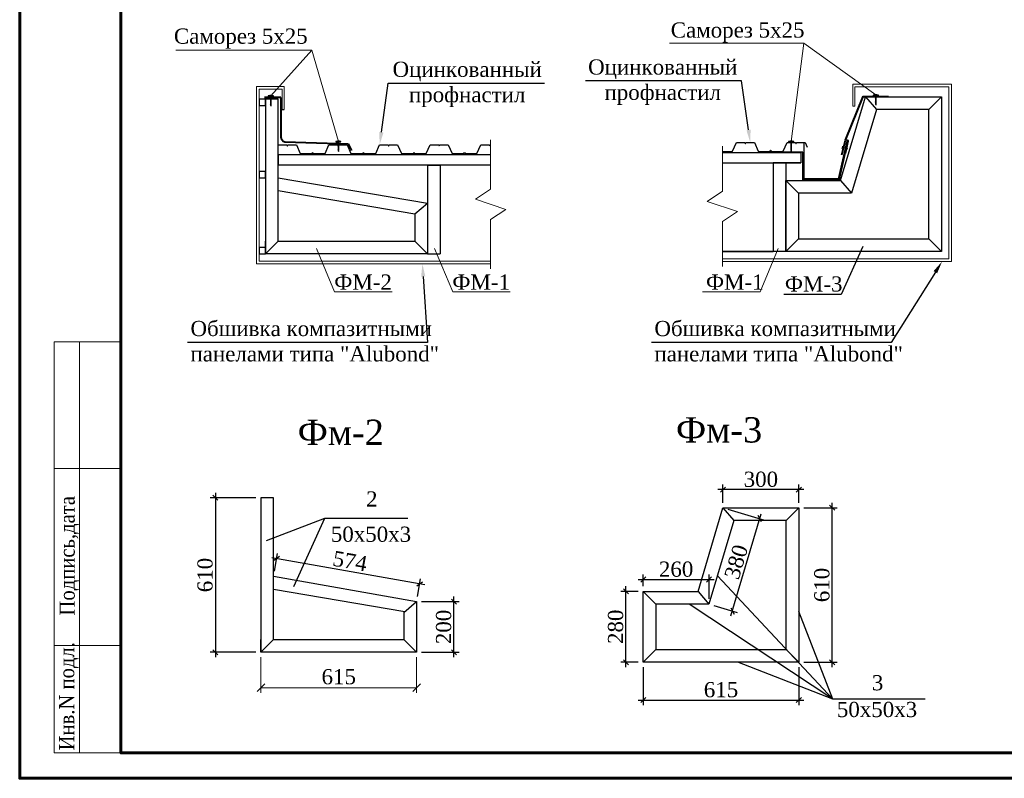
# Model space of a CAD drawing. Header units: millimetres. Extents: x 2063114 to 14983986, y -126020516 to 213791.
# Tile 15 of 256: x 2320392 to 2339845, y -1789001 to -1774023. Entities that reach past the tile are written whole.
import ezdxf
from ezdxf import colors
from ezdxf.entities.mleader import LeaderData, LeaderLine
from ezdxf.math import Vec2, Vec3

# ---------------------------------------------------------------- set-up
doc = ezdxf.new("R2010")
doc.units = ezdxf.units.MM
doc.linetypes.add('CENTER', pattern=[2, 1.25, -0.25, 0.25, -0.25])
doc.linetypes.add('{ Cable   Tele }', pattern=[0])
doc.layers.get('Defpoints').update_dxf_attribs({"color": 6, "lineweight": 35})
doc.layers.add('_print', color=6, linetype='Continuous', lineweight=60, plot=False)
for name, color, linetype, lineweight in [('Alukobond', 7, 'Continuous', 40), ('TEXT', 7, 'Continuous', 30), ('ugulok', 102, 'Continuous', 40), ('Wall', 16, 'Continuous', 40), ('план', 7, 'Continuous', 20), ('Стена', 7, 'Continuous', 35)]:
    doc.layers.add(name, color=color, linetype=linetype, lineweight=lineweight)
doc.layers.add('line', color=7, linetype='Continuous')
doc.styles.add('--Times New Roman', font='times.ttf')
doc.styles.get("Standard").update_dxf_attribs({"font": 'arial.ttf'})
doc.styles.add('standart QQL', font='times.ttf', dxfattribs={"height": 300})
doc.styles.add('Times New Roman', font='times.ttf')
doc.dimstyles.new('Copy(2) of STANDARD', dxfattribs={"dimtxt": 250, "dimasz": 100, "dimexe": 100, "dimexo": 100, "dimgap": 50, "dimtad": 1, "dimdec": 4, "dimlfac": 0.5, "dimdsep": 46, "dimlunit": 6, "dimtxsty": 'Standard', "dimblk1": 'OBLIQUE', "dimblk2": 'OBLIQUE', "dimsah": 1, "dimcen": 250, "dimdle": 100, "dimadec": 0, "dimazin": 0, "dimtfac": 1, "dimtdec": 4, "dimtmove": 0, "dimatfit": 3, "dimldrblk": 'OBLIQUE', "dimfxl": 1, "dimtolj": 1, "dimtzin": 0, "dimarcsym": 0})
doc.dimstyles.new('Миржалол20', dxfattribs={"dimtxt": 300, "dimasz": 150, "dimexe": 100, "dimexo": 100, "dimgap": 63, "dimtad": 1, "dimdec": 0, "dimlfac": 0.2, "dimtxsty": 'Times New Roman', "dimblk": 'OBLIQUE', "dimcen": 100, "dimclrd": 256, "dimclre": 256, "dimclrt": 256, "dimadec": 0, "dimazin": 0, "dimtfac": 1, "dimtdec": 0, "dimtmove": 1, "dimatfit": 3, "dimfxl": 800, "dimfxlon": 1, "dimlwd": 13, "dimlwe": 13, "dimarcsym": 0})

# ---------------------------------------------------------------- blocks, each defined once
blk = doc.blocks.new('A$C55174EB8')
at = {"layer": 'Wall', "color": 7, "linetype": 'Continuous', "lineweight": 20}
for p, q in [((-1319, -46), (-1319, 8074)), ((-1319, 8074), (-19, 8074)), ((-819, 8074), (-819, -46)), ((-19, 8074), (-19, -46)), ((-1319, 5574), (-19, 5574)), ((-1319, 2074), (-19, 2074)), ((-1319, -46), (-19, -46))]:
    blk.add_line(p, q, dxfattribs=at)
at = {"layer": 'TEXT', "color": 7, "linetype": 'Continuous', "lineweight": 20, "style": 'standart QQL', "width": 0.9}
for s, p in [('Подпись,дата', (-911, 2668)), ('Инв.N подл.', (-920, 4))]:
    blk.add_text(s, height=300, rotation=90, dxfattribs=at).set_placement(p)
blk = doc.blocks.new('_Oblique')
at = {"color": 0, "linetype": 'ByBlock', "lineweight": -2}
blk.add_line((-0.5, -0.5), (0.5, 0.5), dxfattribs=at)
blk = doc.blocks.new('*D1338')
at = {"color": 0, "lineweight": -2, "ltscale": 300, "transparency": 16777216}
for p, q in [((2325059, -1783462), (2324158, -1783462)), ((2324258, -1783362), (2324258, -1786613)), ((2325059, -1786513), (2324158, -1786513))]:
    blk.add_line(p, q, dxfattribs=at)
at = {"layer": 'Defpoints', "color": 0, "lineweight": 30, "ltscale": 300, "transparency": 16777216}
for p in [(2325159, -1783462), (2324258, -1786513), (2325159, -1786513)]:
    blk.add_point(p, dxfattribs=at)
at = {"color": 0, "lineweight": -2, "ltscale": 300, "transparency": 16777216, "xscale": 100, "yscale": 100, "zscale": 100}
for p, rotation in [((2324258, -1783462), 90), ((2324258, -1786513), 270)]:
    blk.add_blockref('_Oblique', p, dxfattribs=dict(at, rotation=rotation))
at = {"ltscale": 300, "transparency": 16777216, "insert": (2324055, -1784988), "char_height": 300, "attachment_point": 5, "rotation": 90, "style": 'Times New Roman'}
blk.add_mtext('\\A1;610', dxfattribs=at)
blk = doc.blocks.new('*D1339')
at = {"color": 0, "lineweight": -2, "ltscale": 300, "transparency": 16777216}
for p, q in [((2328972, -1786613), (2328972, -1785413)), ((2328334, -1785513), (2329072, -1785513)), ((2328334, -1786513), (2329072, -1786513))]:
    blk.add_line(p, q, dxfattribs=at)
at = {"layer": 'Defpoints', "color": 0, "lineweight": 30, "ltscale": 300, "transparency": 16777216}
for p in [(2328234, -1785513), (2328972, -1785513), (2328234, -1786513)]:
    blk.add_point(p, dxfattribs=at)
at = {"color": 0, "lineweight": -2, "ltscale": 300, "transparency": 16777216, "xscale": 100, "yscale": 100, "zscale": 100}
for p, rotation in [((2328972, -1785513), 90), ((2328972, -1786513), 270)]:
    blk.add_blockref('_Oblique', p, dxfattribs=dict(at, rotation=rotation))
at = {"ltscale": 300, "transparency": 16777216, "insert": (2328769, -1786013), "char_height": 300, "attachment_point": 5, "rotation": 90, "style": 'Times New Roman'}
blk.add_mtext('\\A1;200', dxfattribs=at)
blk = doc.blocks.new('*D1340')
at = {"color": 0, "lineweight": -2, "ltscale": 300, "transparency": 16777216}
for p, q in [((2328394, -1785181), (2325372, -1784646)), ((2325426, -1784914), (2325488, -1784565)), ((2328251, -1785415), (2328313, -1785065))]:
    blk.add_line(p, q, dxfattribs=at)
at = {"layer": 'Defpoints', "color": 0, "lineweight": 30, "ltscale": 300, "transparency": 16777216}
for p in [(2325470, -1784663), (2325409, -1785013), (2328234, -1785513)]:
    blk.add_point(p, dxfattribs=at)
at = {"color": 0, "lineweight": -2, "ltscale": 300, "transparency": 16777216, "xscale": 100, "yscale": 100, "zscale": 100}
for p, rotation in [((2325470, -1784663), 169.9492430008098), ((2328295, -1785164), 349.9492430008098)]:
    blk.add_blockref('_Oblique', p, dxfattribs=dict(at, rotation=rotation))
at = {"ltscale": 300, "transparency": 16777216, "insert": (2326918, -1784714), "char_height": 300, "attachment_point": 5, "rotation": 349.9492, "style": 'Times New Roman'}
blk.add_mtext('\\A1;574', dxfattribs=at)
blk = doc.blocks.new('*D1341')
at = {"linetype": 'Continuous', "lineweight": 13, "ltscale": 300, "transparency": 16777216}
for p, q in [((2325159, -1786613), (2325159, -1787312)), ((2328234, -1786613), (2328234, -1787312)), ((2325159, -1787212), (2328234, -1787212))]:
    blk.add_line(p, q, dxfattribs=at)
at = {"layer": 'Defpoints', "color": 0, "lineweight": 30, "ltscale": 300, "transparency": 16777216}
for p in [(2325159, -1786513), (2328234, -1786513), (2328234, -1787212)]:
    blk.add_point(p, dxfattribs=at)
at = {"lineweight": 13, "ltscale": 300, "transparency": 16777216, "xscale": 150, "yscale": 150, "zscale": 150, "rotation": 180}
blk.add_blockref('_Oblique', (2325159, -1787212), dxfattribs=at)
at = {"lineweight": 13, "ltscale": 300, "transparency": 16777216, "xscale": 150, "yscale": 150, "zscale": 150}
blk.add_blockref('_Oblique', (2328234, -1787212), dxfattribs=at)
at = {"ltscale": 300, "transparency": 16777216, "insert": (2326696, -1786997), "char_height": 300, "attachment_point": 5, "style": 'Times New Roman'}
blk.add_mtext('615', dxfattribs=at)
blk = doc.blocks.new('SanSHAIBA')
at = {"color": 5}
for p, q in [((-0.3, -8.4), (-0.3, 0)), ((-0.1, 0.4), (-0.1, 0.7)), ((0.1, 0.4), (-0.1, 0.4)), ((0.1, 0.7), (0.1, 0.4)), ((0.3, 0), (0.3, -8.4)), ((0.1, -1.8), (-0.3, -1.8)), ((-0.3, -2.5), (0.3, -1.8)), ((-0.3, -3.4), (0.3, -2.6)), ((-0.3, -4.2), (0.3, -3.4)), ((-0.3, -5), (0.3, -4.3)), ((-0.3, -5.9), (0.3, -5.1)), ((-0.3, -6.7), (0.3, -5.9)), ((-0.3, -7.5), (0.3, -6.8)), ((-0.3, -8.4), (0.3, -7.6)), ((-0.3, -8.5), (-0.3, -8.4)), ((0, -9.7), (-0.3, -8.5)), ((-0.1, -9), (0.3, -8.5)), ((0.3, -8.5), (0, -9.7)), ((0.1, -1.8), (0.3, -1.8)), ((0.3, -8.4), (0.3, -8.5))]:
    blk.add_line(p, q, dxfattribs=at)
at = {"color": 5, "linetype": 'CENTER', "ltscale": 0.1}
blk.add_line((0, 1.1), (0, -10.4), dxfattribs=at)
at = {"color": 5}
blk.add_lwpolyline([(2.7, 0), (-2.7, 0), (-2.7, 0.3), (2.7, 0.3)], close=True, dxfattribs=at)
blk.add_lwpolyline([(0.1, 0.7), (1.1, 0.7), (1.1, 0.3), (-1.1, 0.3), (-1.1, 0.7), (-0.1, 0.7)], dxfattribs=at)
blk = doc.blocks.new('*D1353')
at = {"color": 0, "lineweight": -2, "ltscale": 300, "transparency": 16777216}
for p, q in [((2332711, -1786810), (2332711, -1787556)), ((2335786, -1786810), (2335786, -1787556)), ((2332611, -1787456), (2335886, -1787456))]:
    blk.add_line(p, q, dxfattribs=at)
at = {"layer": 'Defpoints', "color": 0, "lineweight": 30, "ltscale": 300, "transparency": 16777216}
for p in [(2332711, -1786710), (2335786, -1786710), (2335786, -1787456)]:
    blk.add_point(p, dxfattribs=at)
at = {"color": 0, "lineweight": -2, "ltscale": 300, "transparency": 16777216, "xscale": 100, "yscale": 100, "zscale": 100, "rotation": 180}
blk.add_blockref('_Oblique', (2332711, -1787456), dxfattribs=at)
at = {"color": 0, "lineweight": -2, "ltscale": 300, "transparency": 16777216, "xscale": 100, "yscale": 100, "zscale": 100}
blk.add_blockref('_Oblique', (2335786, -1787456), dxfattribs=at)
at = {"ltscale": 300, "transparency": 16777216, "insert": (2334248, -1787253), "char_height": 300, "attachment_point": 5, "style": 'Times New Roman'}
blk.add_mtext('\\A1;615', dxfattribs=at)
blk = doc.blocks.new('*D1354')
at = {"color": 0, "lineweight": -2, "ltscale": 300, "transparency": 16777216}
for p, q in [((2335886, -1783660), (2336544, -1783660)), ((2336444, -1786810), (2336444, -1783560)), ((2335886, -1786710), (2336544, -1786710))]:
    blk.add_line(p, q, dxfattribs=at)
at = {"layer": 'Defpoints', "color": 0, "lineweight": 30, "ltscale": 300, "transparency": 16777216}
for p in [(2335786, -1783660), (2336444, -1783660), (2335786, -1786710)]:
    blk.add_point(p, dxfattribs=at)
at = {"color": 0, "lineweight": -2, "ltscale": 300, "transparency": 16777216, "xscale": 100, "yscale": 100, "zscale": 100}
for p, rotation in [((2336444, -1783660), 90), ((2336444, -1786710), 270)]:
    blk.add_blockref('_Oblique', p, dxfattribs=dict(at, rotation=rotation))
at = {"ltscale": 300, "transparency": 16777216, "insert": (2336242, -1785185), "char_height": 300, "attachment_point": 5, "rotation": 90, "style": 'Times New Roman'}
blk.add_mtext('\\A1;610', dxfattribs=at)
blk = doc.blocks.new('*D1355')
at = {"color": 0, "lineweight": -2, "ltscale": 300, "transparency": 16777216}
for p, q in [((2334286, -1783560), (2334286, -1783202)), ((2335786, -1783560), (2335786, -1783202)), ((2335886, -1783302), (2334186, -1783302))]:
    blk.add_line(p, q, dxfattribs=at)
at = {"layer": 'Defpoints', "color": 0, "lineweight": 30, "ltscale": 300, "transparency": 16777216}
for p in [(2334286, -1783302), (2334286, -1783660), (2335786, -1783660)]:
    blk.add_point(p, dxfattribs=at)
at = {"color": 0, "lineweight": -2, "ltscale": 300, "transparency": 16777216, "xscale": 100, "yscale": 100, "zscale": 100, "rotation": 180}
blk.add_blockref('_Oblique', (2334286, -1783302), dxfattribs=at)
at = {"color": 0, "lineweight": -2, "ltscale": 300, "transparency": 16777216, "xscale": 100, "yscale": 100, "zscale": 100}
blk.add_blockref('_Oblique', (2335786, -1783302), dxfattribs=at)
at = {"ltscale": 300, "transparency": 16777216, "insert": (2335036, -1783099), "char_height": 300, "attachment_point": 5, "style": 'Times New Roman'}
blk.add_mtext('\\A1;300', dxfattribs=at)
blk = doc.blocks.new('*D1356')
at = {"color": 0, "lineweight": -2, "ltscale": 300, "transparency": 16777216}
for p, q in [((2332369, -1786810), (2332369, -1785210)), ((2332611, -1785310), (2332269, -1785310)), ((2332611, -1786710), (2332269, -1786710))]:
    blk.add_line(p, q, dxfattribs=at)
at = {"layer": 'Defpoints', "color": 0, "lineweight": 30, "ltscale": 300, "transparency": 16777216}
for p in [(2332369, -1785310), (2332711, -1785310), (2332711, -1786710)]:
    blk.add_point(p, dxfattribs=at)
at = {"color": 0, "lineweight": -2, "ltscale": 300, "transparency": 16777216, "xscale": 100, "yscale": 100, "zscale": 100}
for p, rotation in [((2332369, -1785310), 90), ((2332369, -1786710), 270)]:
    blk.add_blockref('_Oblique', p, dxfattribs=dict(at, rotation=rotation))
at = {"ltscale": 300, "transparency": 16777216, "insert": (2332167, -1786010), "char_height": 300, "attachment_point": 5, "rotation": 90, "style": 'Times New Roman'}
blk.add_mtext('\\A1;280', dxfattribs=at)
blk = doc.blocks.new('*D1357')
at = {"color": 0, "lineweight": -2, "ltscale": 300, "transparency": 16777216}
for p, q in [((2332711, -1785210), (2332711, -1784976)), ((2334011, -1785460), (2334011, -1784976)), ((2332611, -1785076), (2334111, -1785076))]:
    blk.add_line(p, q, dxfattribs=at)
at = {"layer": 'Defpoints', "color": 0, "lineweight": 30, "ltscale": 300, "transparency": 16777216}
for p in [(2334011, -1785076), (2332711, -1785310), (2334011, -1785560)]:
    blk.add_point(p, dxfattribs=at)
at = {"color": 0, "lineweight": -2, "ltscale": 300, "transparency": 16777216, "xscale": 100, "yscale": 100, "zscale": 100, "rotation": 180}
blk.add_blockref('_Oblique', (2332711, -1785076), dxfattribs=at)
at = {"color": 0, "lineweight": -2, "ltscale": 300, "transparency": 16777216, "xscale": 100, "yscale": 100, "zscale": 100}
blk.add_blockref('_Oblique', (2334011, -1785076), dxfattribs=at)
at = {"ltscale": 300, "transparency": 16777216, "insert": (2333361, -1784874), "char_height": 300, "attachment_point": 5, "style": 'Times New Roman'}
blk.add_mtext('\\A1;260', dxfattribs=at)
blk = doc.blocks.new('*D1304')
at = {"color": 0, "lineweight": -2, "ltscale": 300, "transparency": 16777216}
for p, q in [((2334381, -1783689), (2335110, -1783905)), ((2334445, -1785794), (2335042, -1783781)), ((2334106, -1785589), (2334569, -1785726))]:
    blk.add_line(p, q, dxfattribs=at)
at = {"layer": 'Defpoints', "color": 0, "lineweight": 30, "ltscale": 300, "transparency": 16777216}
for p in [(2334286, -1783660), (2335014, -1783876), (2334011, -1785560)]:
    blk.add_point(p, dxfattribs=at)
at = {"color": 0, "lineweight": -2, "ltscale": 300, "transparency": 16777216, "xscale": 100, "yscale": 100, "zscale": 100}
for p, rotation in [((2335014, -1783876), 73.47224256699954), ((2334473, -1785698), 253.4722425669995)]:
    blk.add_blockref('_Oblique', p, dxfattribs=dict(at, rotation=rotation))
at = {"ltscale": 300, "transparency": 16777216, "insert": (2334549, -1784729), "char_height": 300, "attachment_point": 5, "rotation": 73.4722, "style": 'Times New Roman'}
blk.add_mtext('\\A1;380', dxfattribs=at)
blk = doc.blocks.new('*U1590')
at = {"color": 0, "ltscale": 25}
blk.add_lwpolyline([(-59400, 42000), (0, 42000), (0, 0), (-59400, 0)], close=True, dxfattribs=at)
at = {"color": 0, "lineweight": 60, "ltscale": 25}
blk.add_lwpolyline([(-57400, 41500), (-500, 41500), (-500, 500), (-57400, 500)], close=True, dxfattribs=at)

msp = doc.modelspace()

# ---------------------------------------------------------------- linework, layer by layer
at = {"linetype": 'ByBlock'}
for p, q in [((2325580.53082, -1775793.28048), (2325620.53082, -1775793.28048)), ((2326411.62015, -1783874.15453), (2325264.2501, -1784315.27273)), ((2326411.62015, -1783874.15453), (2325803.97709, -1785222.21442)), ((2328063.35914, -1783874.15453), (2326411.62015, -1783874.15453)), ((2336459.5972, -1787442.24559), (2334176.85842, -1785001.36251)), ((2336459.5972, -1787442.24559), (2333617.29219, -1785560.32898)), ((2336459.5972, -1787442.24559), (2335785.62298, -1785705.67863)), ((2336459.5972, -1787442.24559), (2334581.72201, -1786710.32903)), ((2338279.04563, -1787442.24559), (2336459.5972, -1787442.24559))]:
    msp.add_line(p, q, dxfattribs=at)
at = {"linetype": 'ByBlock', "lineweight": 30}
for p, q in [((2329697.26965, -1776693.28048), (2325496.84904, -1776693.28048)), ((2325496.84904, -1776693.28048), (2325496.84904, -1776893.28048)), ((2335826.92247, -1776847.35793), (2335276.92247, -1776847.35793)), ((2329697.26965, -1776893.28048), (2325496.84904, -1776893.28048)), ((2328446.84904, -1776893.28048), (2328696.84904, -1776893.28048)), ((2325496.84904, -1777142.57594), (2328446.84904, -1777643.28047)), ((2325496.84904, -1777395.35027), (2328196.84904, -1777858.70696)), ((2328196.84904, -1777858.70696), (2328446.84904, -1777643.28047)), ((2325496.84904, -1778393.28048), (2325246.84904, -1778643.28048)), ((2328196.84904, -1778393.28047), (2328446.84904, -1778643.28048)), ((2335526.92247, -1778597.35793), (2335276.92247, -1778597.35793)), ((2328446.84904, -1778643.28048), (2328696.84904, -1778643.28048)), ((2325408.51596, -1785012.5965), (2328233.51596, -1785513.30103)), ((2325408.51596, -1785265.37082), (2328004.27595, -1785710.83851)), ((2327983.51596, -1785728.72752), (2328233.51596, -1785513.30103)), ((2325408.51596, -1786263.30103), (2325158.51596, -1786513.30103)), ((2327983.51596, -1786263.30103), (2328233.51596, -1786513.30103))]:
    msp.add_line(p, q, dxfattribs=at)
at = {"linetype": 'ByBlock', "lineweight": 35}
msp.add_line((2335276.92247, -1778597.35793), (2334277.01125, -1778597.35793), dxfattribs=at)
at = {"color": 0, "lineweight": 30}
msp.add_line((2328233.51596, -1785513.30103), (2328233.51596, -1786513.30103), dxfattribs=at)
at = {"lineweight": 20}
for points in [[(2326166.36311, -1774627.21857), (2325353.87626, -1775525.6512)], [(2329696.76027, -1778943.28048), (2329696.76027, -1777967.89805), (2329996.76027, -1777767.89805), (2329396.76027, -1777567.89805), (2329696.76027, -1777367.89805), (2329696.76027, -1776392.51563)], [(2334277.01125, -1778897.35793), (2334277.01125, -1778009.85711), (2334577.01125, -1777809.85711), (2333977.01125, -1777609.85711), (2334277.01125, -1777409.85711), (2334277.01125, -1776522.3563)]]:
    msp.add_lwpolyline(points, dxfattribs=at)
at = {"color": 0, "lineweight": 30}
for points in [[(2325496.84904, -1775592.44773), (2325246.84904, -1775592.44773), (2325246.84904, -1778643.28048)], [(2325496.84904, -1778393.28048), (2325496.84904, -1775592.44773)], [(2337101.92248, -1775547.35789), (2337317.62886, -1775797.35789)], [(2338351.92244, -1775797.35789), (2338601.92244, -1775547.35789)], [(2335276.92247, -1776847.35793), (2335276.92247, -1778597.35793)], [(2335526.92247, -1776847.35793), (2335526.92247, -1778597.35793)], [(2328446.84904, -1776893.28048), (2328446.84904, -1778643.28048)], [(2328696.84904, -1776893.28048), (2328696.84904, -1778643.28048)], [(2335776.92247, -1777451.01259), (2335526.92247, -1777201.01259)], [(2336611.2161, -1777201.01259), (2336826.92247, -1777451.01259)], [(2328446.84904, -1777393.28047), (2328446.84904, -1778643.28048)], [(2328196.84904, -1777858.70696), (2328196.84904, -1778393.28047)], [(2335776.92247, -1778347.35854), (2335526.92247, -1778597.35793)], [(2338351.92244, -1778347.35794), (2338601.92244, -1778597.35794)], [(2325408.51596, -1783462.46829), (2325158.51596, -1783462.46829), (2325158.51596, -1786513.30103)], [(2325408.51596, -1786263.30103), (2325408.51596, -1783462.46829)], [(2334285.62302, -1783660.32898), (2334501.3294, -1783910.32898)], [(2335535.62298, -1783910.32898), (2335785.62298, -1783660.32898)], [(2332960.62301, -1785560.32898), (2332710.62301, -1785310.32898)], [(2333794.91664, -1785310.32898), (2334010.62301, -1785560.32898)], [(2327983.51596, -1785728.72752), (2327983.51596, -1786263.30103)], [(2332960.62301, -1786460.32963), (2332710.62301, -1786710.32903)], [(2335535.62298, -1786460.32903), (2335785.62298, -1786710.32903)]]:
    msp.add_lwpolyline(points, dxfattribs=at)
for points in [[(2335526.92247, -1778597.35793), (2335526.92247, -1777201.01259), (2336611.2161, -1777201.01259), (2337101.92248, -1775547.35789), (2338601.92244, -1775547.35789), (2338601.92244, -1778597.35794)], [(2335776.92247, -1778347.35854), (2338351.92244, -1778347.35794), (2338351.92244, -1775797.35789), (2337317.62886, -1775797.35789), (2336826.92247, -1777451.01259), (2335776.92247, -1777451.01259)], [(2332710.62301, -1786710.32903), (2332710.62301, -1785310.32898), (2333794.91664, -1785310.32898), (2334285.62302, -1783660.32898), (2335785.62298, -1783660.32898), (2335785.62298, -1786710.32903)], [(2332960.62301, -1786460.32963), (2335535.62298, -1786460.32903), (2335535.62298, -1783910.32898), (2334501.3294, -1783910.32898), (2334010.62301, -1785560.32898), (2332960.62301, -1785560.32898)]]:
    msp.add_lwpolyline(points, close=True, dxfattribs=at)
at = {"color": 242, "lineweight": 30, "ltscale": 3}
for points in [[(2334277.01125, -1776622.3563), (2334347.33622, -1776622.3563), (2334471.89506, -1776622.3563, 0.3379239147), (2334476.12947, -1776620.30797), (2334552.2273, -1776449.47943), (2334552.2273, -1776449.47943, -0.3039782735), (2334555.62275, -1776447.3563), (2334714.17063, -1776447.3563, -0.2840790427), (2334720.22117, -1776451.09574), (2334728.73658, -1776468.12655, 0.6180339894), (2334732.77027, -1776468.12655), (2334741.28568, -1776451.09574, -0.2840790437), (2334747.33622, -1776447.3563), (2334905.8841, -1776447.3563, -0.3039782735), (2334909.27955, -1776449.47943), (2334909.27955, -1776449.47943), (2334985.37737, -1776620.30797, 0.3379239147), (2334989.61179, -1776622.3563), (2335214.17063, -1776622.3563, 0.2840790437), (2335220.22117, -1776618.61686), (2335228.73658, -1776601.58605, -0.6180339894), (2335232.77027, -1776601.58605), (2335241.28568, -1776618.61686, 0.2840790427), (2335247.33622, -1776622.3563), (2335471.92939, -1776622.35834, 0.2763437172), (2335475.27058, -1776619.84707), (2335475.27058, -1776619.84707), (2335552.19366, -1776449.57796, -0.3096199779), (2335555.62275, -1776447.36239), (2335714.17063, -1776447.36239, -0.2840790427), (2335720.22117, -1776451.10183), (2335728.73658, -1776468.13264, 0.6180339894), (2335732.77027, -1776468.13264), (2335741.28568, -1776451.10183, -0.2840790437), (2335747.33622, -1776447.36239), (2335905.8841, -1776447.36239, -0.3039782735), (2335909.27955, -1776449.48552), (2335909.27955, -1776449.48552), (2335953.4362, -1776542.11034)], [(2325496.84904, -1776506.56792), (2325502.16074, -1776494.64392), (2325502.16074, -1776494.64392, -0.3039782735), (2325505.55619, -1776492.5208), (2325664.10407, -1776492.5208, -0.2840790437), (2325670.15461, -1776496.26024), (2325678.67002, -1776513.29104, 0.6180339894), (2325682.70371, -1776513.29104), (2325691.21911, -1776496.26024, -0.2840790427), (2325697.26965, -1776492.5208), (2325855.81753, -1776492.5208, -0.3096199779), (2325859.24663, -1776494.73636), (2325936.1697, -1776665.00547), (2325936.1697, -1776665.00547, 0.2763437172), (2325939.5109, -1776667.51674), (2326164.10407, -1776667.5147, 0.2840790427), (2326170.15461, -1776663.77526), (2326178.67002, -1776646.74446, -0.6180339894), (2326182.70371, -1776646.74446), (2326191.21911, -1776663.77526, 0.2840790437), (2326197.26965, -1776667.5147), (2326297.26965, -1776667.5147), (2326421.8285, -1776667.5147, 0.3379239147), (2326426.06291, -1776665.46637), (2326502.16074, -1776494.63783), (2326502.16074, -1776494.63783, -0.3039782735), (2326505.55619, -1776492.5147), (2326664.10407, -1776492.5147, -0.2840790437), (2326670.15461, -1776496.25414), (2326678.67002, -1776513.28495, 0.6180339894), (2326682.70371, -1776513.28495), (2326691.21911, -1776496.25414, -0.2840790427), (2326697.26965, -1776492.5147), (2326855.81753, -1776492.5147, -0.3096199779), (2326859.24663, -1776494.73027), (2326936.1697, -1776664.99937), (2326936.1697, -1776664.99937, 0.2763437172), (2326939.5109, -1776667.51064), (2327164.10407, -1776667.50861, 0.2840790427), (2327170.15461, -1776663.76917), (2327178.67002, -1776646.73836, -0.6180339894), (2327182.70371, -1776646.73836), (2327191.21911, -1776663.76917, 0.2840790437), (2327197.26965, -1776667.50861), (2327297.26965, -1776667.50861), (2327421.8285, -1776667.50861, 0.3379239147), (2327426.06291, -1776665.46028), (2327502.16074, -1776494.63174), (2327502.16074, -1776494.63174, -0.3039782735), (2327505.55619, -1776492.50861), (2327664.10407, -1776492.50861, -0.2840790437), (2327670.15461, -1776496.24805), (2327678.67002, -1776513.27886, 0.6180339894), (2327682.70371, -1776513.27886), (2327691.21911, -1776496.24805, -0.2840790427), (2327697.26965, -1776492.50861), (2327855.81753, -1776492.50861, -0.3096199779), (2327859.24663, -1776494.72417), (2327936.1697, -1776664.99328), (2327936.1697, -1776664.99328, 0.2763437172), (2327939.5109, -1776667.50455), (2328164.10407, -1776667.50251, 0.2840790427), (2328170.15461, -1776663.76307), (2328178.67002, -1776646.73227, -0.6180339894), (2328182.70371, -1776646.73227), (2328191.21911, -1776663.76307, 0.2840790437), (2328197.26965, -1776667.50251), (2328297.26965, -1776667.50251), (2328421.8285, -1776667.50251, 0.3379239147), (2328426.06291, -1776665.45418), (2328502.16074, -1776494.62564), (2328502.16074, -1776494.62564, -0.3039782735), (2328505.55619, -1776492.50251), (2328664.10407, -1776492.50251, -0.2840790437), (2328670.15461, -1776496.24195), (2328678.67002, -1776513.27276, 0.6180339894), (2328682.70371, -1776513.27276), (2328691.21911, -1776496.24195, -0.2840790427), (2328697.26965, -1776492.50251), (2328748.71241, -1776492.50251)], [(2328496.84904, -1776506.54963), (2328502.16074, -1776494.62564), (2328502.16074, -1776494.62564, -0.3039782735), (2328505.55619, -1776492.50251), (2328664.10407, -1776492.50251, -0.2840790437), (2328670.15461, -1776496.24195), (2328678.67002, -1776513.27276, 0.6180339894), (2328682.70371, -1776513.27276), (2328691.21911, -1776496.24195, -0.2840790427), (2328697.26965, -1776492.50251), (2328855.81753, -1776492.50251, -0.3096199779), (2328859.24663, -1776494.71808), (2328936.1697, -1776664.98719), (2328936.1697, -1776664.98719, 0.2763437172), (2328939.5109, -1776667.49846), (2329164.10407, -1776667.49642, 0.2840790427), (2329170.15461, -1776663.75698), (2329178.67002, -1776646.72617, -0.6180339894), (2329182.70371, -1776646.72617), (2329191.21911, -1776663.75698, 0.2840790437), (2329197.26965, -1776667.49642), (2329297.26965, -1776667.49642), (2329421.8285, -1776667.49642, 0.3379239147), (2329426.06291, -1776665.44809), (2329502.16074, -1776494.61955), (2329502.16074, -1776494.61955, -0.3039782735), (2329505.55619, -1776492.49642), (2329664.10407, -1776492.49642, -0.2840790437), (2329670.15461, -1776496.23586), (2329678.67002, -1776513.26667, 0.6180339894), (2329682.70371, -1776513.26667), (2329691.21911, -1776496.23586, -0.2638214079), (2329696.76027, -1776492.51563, -0.2638214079)]]:
    msp.add_lwpolyline(points, format="xyb", dxfattribs=at)
at = {"lineweight": 30, "ltscale": 0.2}
msp.add_lwpolyline([(2336750.77491, -1776419.57377), (2336581.9225, -1777187.71938), (2335865.2561, -1777187.71938), (2335865.2561, -1776637.35793), (2335059.10611, -1776637.35793)], dxfattribs=at)
msp.add_lwpolyline([(2336716.30997, -1776667.96628), (2336770.30854, -1776423.86762, 1.0013340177), (2336731.24128, -1776415.27992), (2336565.84136, -1777167.71938), (2335891.67883, -1777167.71938), (2335891.67883, -1776467.71938)], format="xyb", dxfattribs=at)
at = {"linetype": 'ByBlock', "lineweight": 30}
for points in [[(2328446.84904, -1778643.28047), (2325246.84904, -1778643.28048), (2325246.84904, -1778393.28048)], [(2325496.84904, -1778393.28048), (2328196.84904, -1778393.28047)], [(2328233.51596, -1786513.30104), (2325158.51596, -1786513.30103), (2325158.51596, -1786263.30103)], [(2325408.51596, -1786263.30103), (2327983.51596, -1786263.30103)]]:
    msp.add_lwpolyline(points, dxfattribs=at)
at = {"layer": '_print', "ltscale": 100}
msp.add_lwpolyline([(2379792.08613, -1789001.43901), (2320392.08613, -1789001.43901), (2320392.08613, -1747001.43901), (2379792.08613, -1747001.43901)], close=True, dxfattribs=at)
at = {"layer": 'Alukobond', "color": 4, "lineweight": 5, "ltscale": 100}
msp.add_lwpolyline([(2334277.01125, -1778797.35793), (2338801.92246, -1778797.35793), (2338801.92246, -1775297.35793), (2336851.92247, -1775297.35793), (2336851.92247, -1775726.85013), (2336891.92247, -1775726.85013), (2336891.92247, -1775347.35793), (2338751.92246, -1775347.35793), (2338751.92246, -1778747.35793), (2334277.01125, -1778747.35793)], dxfattribs=at)
at = {"layer": 'Alukobond', "color": 0, "lineweight": 5, "ltscale": 100}
for points in [[(2329696.76027, -1778843.28048), (2325071.84904, -1778843.28048), (2325071.84904, -1775343.28048), (2325620.53082, -1775343.28048), (2325620.53082, -1775793.28048)], [(2329696.76027, -1778793.28048), (2325121.84904, -1778793.28048), (2325121.84904, -1775393.28048), (2325580.53082, -1775393.28048), (2325580.53082, -1775793.28048)]]:
    msp.add_lwpolyline(points, dxfattribs=at)
at = {"layer": 'line', "color": 0, "linetype": 'Continuous', "lineweight": 9}
for points in [[(2337308.21035, -1775509.35165), (2335887.497, -1774487.04622), (2333227.92049, -1774487.04622)], [(2335634.92193, -1776429.04674), (2335887.497, -1774487.04622)], [(2326687.96856, -1776427.73498), (2326166.36311, -1774627.21857), (2323474.68592, -1774627.21857)], [(2326257.35989, -1778541.5875), (2326613.91769, -1779394.34116), (2327749.59765, -1779394.34116)], [(2328590.51579, -1778541.5875), (2328947.07359, -1779394.34116), (2330082.75355, -1779394.34116)], [(2335377.01503, -1778541.5875), (2335020.45722, -1779394.34116), (2333884.77726, -1779394.34116)]]:
    msp.add_lwpolyline(points, dxfattribs=at)
at = {"layer": 'TEXT', "color": 0}
msp.add_lwpolyline([(2337047.06039, -1778502.40029), (2336619.18746, -1779450.81227), (2335489.02123, -1779450.81227)], dxfattribs=at)
at = {"layer": 'ugulok', "color": 0, "lineweight": 30}
for points in [[(2325246.84904, -1775592.44773), (2325121.84904, -1775592.44773), (2325121.84904, -1775717.44773), (2325246.84904, -1775717.44773)], [(2325246.84904, -1777017.86411), (2325121.84904, -1777017.86411), (2325121.84904, -1777142.86411), (2325246.84904, -1777142.86411)], [(2325246.84905, -1778518.28047), (2325121.84905, -1778518.28047), (2325121.84905, -1778643.28047), (2325246.84905, -1778643.28047)]]:
    msp.add_lwpolyline(points, close=True, dxfattribs=at)
at = {"layer": 'Wall', "color": 0, "linetype": '{ Cable   Tele }'}
for p, q in [((2325552.74233, -1775559.12669), (2325230.76613, -1775559.12669)), ((2326880.13404, -1776473.81697), (2326947.80624, -1776607.20974))]:
    msp.add_line(p, q, dxfattribs=at)
msp.add_lwpolyline([(2325552.74233, -1775559.12669), (2325552.74233, -1776333.19302, 0.3560286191), (2325632.61529, -1776431.14659), (2326880.13404, -1776473.81697)], format="xyb", dxfattribs=at)
msp.add_lwpolyline([(2336635.69956, -1776690.30151), (2336707.58212, -1776399.0406), (2337058.21122, -1775537.35784), (2337558.21122, -1775537.35784)], dxfattribs=at)
at = {"layer": 'план', "color": 0, "linetype": '{ Cable   Tele }', "lineweight": 30}
msp.add_lwpolyline([(2336651.87026, -1776521.64216), (2336643.0637, -1776566.94803), (2336647.46698, -1776544.2951), (2336738.07872, -1776561.90823), (2336733.67544, -1776584.56117), (2336742.482, -1776539.2553)], dxfattribs=at)
at = {"layer": 'Стена', "color": 0, "linetype": '{ Cable   Tele }', "lineweight": 30, "ltscale": 0.2}
for p, q in [((2334277.01125, -1776647.35793), (2335826.92247, -1776647.35793)), ((2335826.92247, -1776647.35793), (2335826.92247, -1776847.35793)), ((2334277.01125, -1776847.35793), (2335826.92247, -1776847.35793))]:
    msp.add_line(p, q, dxfattribs=at)

# ---------------------------------------------------------------- block references
msp.add_blockref('*U1590', (2379792.08613, -1789001.43901))
at = {"xscale": -18.73904500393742, "yscale": 18.73904500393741, "zscale": 18.73904500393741}
for p, rotation in [((2337308.2106, -1775517.35784), 0.001776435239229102), ((2325353.94094, -1775533.65713), 0.4628951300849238), ((2326689.47719, -1776435.72924), 0.4628951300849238), ((2335634.9614, -1776435.37181), 0.4628951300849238)]:
    msp.add_blockref('SanSHAIBA', p, dxfattribs=dict(at, rotation=rotation))
at = {"layer": 'Wall', "color": 7}
msp.add_blockref('A$C55174EB8', (2322390.05299, -1788455.26506), dxfattribs=at)

# ---------------------------------------------------------------- texts
at = {"ltscale": 300, "style": 'Times New Roman'}
for s, p in [('ФМ-2', (2326607.61167, -1779353.19022)), ('ФМ-1', (2328940.76757, -1779353.19022)), ('ФМ-1', (2333951.56497, -1779353.19022)), ('ФМ-3', (2335509.87616, -1779390.51753)), ('2', (2327235.37037, -1783635.79758)), ('50x50х3', (2326539.78299, -1784331.914)), ('3', (2337228.65744, -1787264.09378)), ('50x50х3', (2336537.70338, -1787792.36159))]:
    msp.add_text(s, height=300, dxfattribs=at).set_placement(p)
at = {"ltscale": 100, "insert": (2333254.90453, -1774076.4437), "char_height": 300, "attachment_point": 1, "style": 'Times New Roman'}
msp.add_mtext('Саморез 5x25', dxfattribs=at)
at = {"ltscale": 100, "insert": (2326081.77376, -1774197.16723), "char_height": 300, "width": 2691.8257846, "attachment_point": 3, "style": 'Times New Roman'}
msp.add_mtext('Саморез 5x25', dxfattribs=at)
at = {"ltscale": 300, "char_height": 300, "style": 'Times New Roman'}
for s, insert, width, attachment_point in [('Оцинкованный \\Pпрофнастил ', (2329233.20556, -1775300.8848), 3174.046279, 5), ('Оцинкованный \\Pпрофнастил ', (2333096.94037, -1775255.187), 3174.046279, 5), ('{\\C7;Обшивка компазитными панелами типа "Alubond"}', (2323766.41268, -1780775.07175), 5199.0128016, 7), ('{\\C7;Обшивка компазитными панелами типа "Alubond"}', (2332932.43934, -1780775.07175), 5199.0128016, 7)]:
    msp.add_mtext(s, dxfattribs=dict(at, insert=insert, width=width, attachment_point=attachment_point))
at = {"linetype": 'ByBlock', "char_height": 500, "width": 1300.2739726, "attachment_point": 1, "style": 'Times New Roman'}
for s, insert in [('Фм-2', (2325883.62015, -1781919.65453)), ('Фм-3', (2333358.25536, -1781871.21721))]:
    msp.add_mtext(s, dxfattribs=dict(at, insert=insert))

# ---------------------------------------------------------------- dimensions: what is measured, and where the dimension line sits
at = {"ltscale": 300}
for base, p1, p2, dimstyle, override, picture, middle in [((2334285.62302, -1783301.79401), (2335785.62298, -1783660.32898), (2334285.62302, -1783660.32898), 'Copy(2) of STANDARD', {"dimtxt": 300, "dimdec": 0, "dimlfac": 0.2, "dimtxsty": 'Times New Roman', "dimclrt": 256, "dimtmove": 1}, '*D1355', (2335035.623, -1783099.19848)), ((2334010.62301, -1785076.27504), (2332710.62301, -1785310.32898), (2334010.62301, -1785560.32898), 'Copy(2) of STANDARD', {"dimtxt": 300, "dimdec": 0, "dimlfac": 0.2, "dimtxsty": 'Times New Roman', "dimclrt": 256, "dimtmove": 1}, '*D1357', (2333360.62301, -1784873.67951)), ((2328233.51596, -1787212.17024), (2325158.51596, -1786513.30103), (2328233.51596, -1786513.30104), 'Миржалол20', {"dimtxt": 300, "dimtxsty": 'Times New Roman', "dimclrt": 256}, '*D1341', (2326696.01596, -1786996.57471)), ((2335785.62298, -1787455.68968), (2332710.62301, -1786710.32903), (2335785.62298, -1786710.32903), 'Copy(2) of STANDARD', {"dimtxt": 300, "dimdec": 0, "dimlfac": 0.2, "dimtxsty": 'Times New Roman', "dimclrt": 256, "dimtmove": 1}, '*D1353', (2334248.123, -1787253.09415))]:
    dim = msp.add_linear_dim(base=base, p1=p1, p2=p2, dimstyle=dimstyle, override=override, dxfattribs=at)
    dim.commit()
    dim.dimension.update_dxf_attribs({"geometry": picture, "text_midpoint": middle})
for p1, p2, distance, picture, middle in [((2325158.51596, -1783462.46829), (2325158.51596, -1786513.30103), -900.82403, '*D1338', (2324055.0964, -1784987.88466)), ((2328233.51596, -1785513.30103), (2325408.51596, -1785012.5965), -354.93443, '*D1340', (2326918.39188, -1784713.54896)), ((2328233.51596, -1786513.30104), (2328233.51596, -1785513.30103), -738.16652, '*D1339', (2328769.08695, -1786013.30103))]:
    dim = msp.add_aligned_dim(p1=p1, p2=p2, distance=distance, dimstyle='Copy(2) of STANDARD', override={"dimtxt": 300, "dimdec": 0, "dimlfac": 0.2, "dimtxsty": 'Times New Roman', "dimclrt": 256, "dimtmove": 1}, dxfattribs=at)
    dim.commit()
    dim.dimension.update_dxf_attribs({"geometry": picture, "text_midpoint": middle})
for base, p1, p2, angle, picture, middle in [((2335013.82395, -1783876.41571), (2334010.62301, -1785560.32898), (2334285.62302, -1783660.32898), 253.472242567, '*D1304', (2334549.38214, -1784729.39883)), ((2336444.3603, -1783660.32898), (2335785.62298, -1786710.32903), (2335785.62298, -1783660.32898), 90, '*D1354', (2336241.76477, -1785185.32901)), ((2332369.22233, -1785310.32898), (2332710.62301, -1786710.32903), (2332710.62301, -1785310.32898), 90, '*D1356', (2332166.6268, -1786010.329))]:
    dim = msp.add_linear_dim(base=base, p1=p1, p2=p2, angle=angle, dimstyle='Copy(2) of STANDARD', override={"dimtxt": 300, "dimdec": 0, "dimlfac": 0.2, "dimtxsty": 'Times New Roman', "dimclrt": 256, "dimtmove": 1}, dxfattribs=at)
    dim.commit()
    dim.dimension.update_dxf_attribs({"geometry": picture, "text_midpoint": middle})

# ---------------------------------------------------------------- leaders
at = {"color": 0, "lineweight": 25}
ml = msp.add_multileader_mtext('Standard', dxfattribs=at)
ml.set_content('', style='--Times New Roman')
ml.set_leader_properties()
ml.build(insert=Vec2(0, 0))
ml.multileader.update_dxf_attribs({"text_right_attachment_type": 6, "dogleg_length": 0.36, "arrow_head_size": 250})
ctx = ml.context
ctx.base_point, ctx.arrow_head_size, ctx.plane_origin = Vec3(2330759.35149, -1775276.75569), 250, Vec3(2330763.41993, -1779770.29213)
ctx.right_attachment = 6
notes = []
notes.append((ctx, [(0, (1, 1, 0), (2327675.32422, -1775276.75569), (1, 0), 3084.02727, [(0, [(2327503.53577, -1776493.0541)], 0, [])])]))
ctx.mtext.insert, ctx.mtext.flow_direction = Vec3(2330761.35149, -1775274.75569), 5
ml = msp.add_multileader_mtext('Standard', dxfattribs=at)
ml.set_content('', style='--Times New Roman')
ml.set_leader_properties()
ml.build(insert=Vec2(0, 0))
ml.multileader.update_dxf_attribs({"text_right_attachment_type": 6, "dogleg_length": 0.36, "arrow_head_size": 250})
ctx = ml.context
ctx.base_point, ctx.arrow_head_size, ctx.plane_origin = Vec3(2331566.79444, -1775229.05789), 250, Vec3(2331566.726, -1779724.59433)
ctx.right_attachment, ctx.text_align_type = 6, 2
notes.append((ctx, [(0, (1, 1, 0), (2334654.82171, -1775231.05789), (-1, 0), 3084.02727, [(0, [(2334826.61016, -1776447.3563)], 0, [])])]))
ctx.mtext.insert, ctx.mtext.alignment, ctx.mtext.flow_direction = Vec3(2331568.79444, -1775227.05789), 3, 5
ml = msp.add_multileader_mtext('Standard', dxfattribs=at)
ml.set_content('', style='--Times New Roman')
ml.set_leader_properties()
ml.build(insert=Vec2(0, 0))
ml.multileader.update_dxf_attribs({"text_right_attachment_type": 6, "dogleg_length": 0.36, "arrow_head_size": 250})
ctx = ml.context
ctx.base_point, ctx.arrow_head_size, ctx.plane_origin = Vec3(2332872.14582, -1780393.84224), 250, Vec3(2338005.16626, -1778797.35793)
ctx.right_attachment, ctx.text_align_type = 6, 2
notes.append((ctx, [(1, (1, 1, 0), (2337613.15317, -1780395.84224), (-1, 0), 4737.00736, [(0, [(2338615.83048, -1778797.35793)], 0, [])])]))
ctx.mtext.insert, ctx.mtext.alignment, ctx.mtext.flow_direction = Vec3(2332874.14582, -1780391.84224), 3, 5
ml = msp.add_multileader_mtext('Standard', dxfattribs=at)
ml.set_content('', style='--Times New Roman')
ml.set_leader_properties()
ml.build(insert=Vec2(0, 0))
ml.multileader.update_dxf_attribs({"text_right_attachment_type": 6, "dogleg_length": 0.36, "arrow_head_size": 250})
ctx = ml.context
ctx.base_point, ctx.arrow_head_size, ctx.plane_origin = Vec3(2323706.11916, -1780393.84224), 250, Vec3(2328839.1396, -1778797.35793)
ctx.right_attachment, ctx.text_align_type = 6, 2
notes.append((ctx, [(1, (1, 1, 0), (2328447.12652, -1780395.84224), (-1, 0), 4737.00736, [(0, [(2328348.70946, -1778843.28048)], 0, [])])]))
ctx.mtext.insert, ctx.mtext.alignment, ctx.mtext.flow_direction = Vec3(2323708.11916, -1780391.84224), 3, 5
for ctx, leaders in notes:
    for number, flags, end, landing, length, lines in leaders:
        leader = LeaderData()
        leader.index, (leader.has_last_leader_line, leader.has_dogleg_vector, leader.attachment_direction) = number, flags
        leader.last_leader_point, leader.dogleg_vector, leader.dogleg_length = Vec3(end), Vec3(landing), length
        for number, points, colour, breaks in lines:
            line = LeaderLine()
            line.index, line.vertices, line.color, line.breaks = number, Vec3.list(points), colors.encode_raw_color(colour), breaks
            leader.lines.append(line)
        ctx.leaders.append(leader)

doc.saveas('drawing.dxf')
